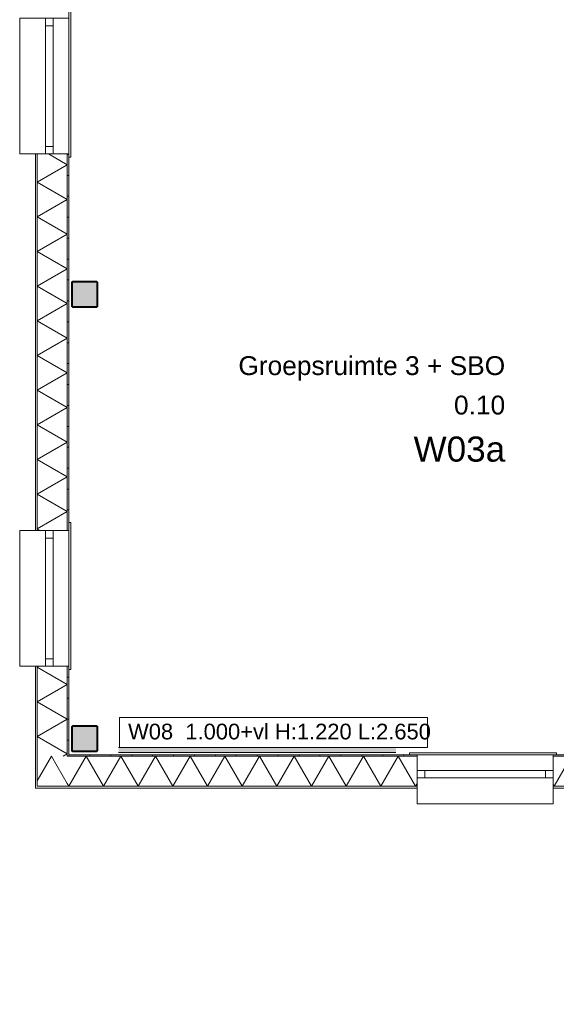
# Model space of a CAD drawing. Header units: millimetres. Extents: x -850 to 154668, y -80343 to 71019.
# Tile 1 of 147: x -470 to 4659, y 14672 to 24090. Entities that reach past the tile are written whole.
import ezdxf
from ezdxf.enums import TextEntityAlignment as Align

# ---------------------------------------------------------------- set-up
doc = ezdxf.new("R2010")
doc.units = ezdxf.units.MM
doc.header["$MEASUREMENT"] = 0
for name, color, linetype in [('Info Wandafwerking aanduiding', 7, 'Continuous'), ('New_21 Buitenwanden', 7, 'Continuous'), ('New_21 Buitenwanden Doorsnede-arcering', 7, 'Continuous'), ('New_21 Buitenwanden Laagscheidingslijnen', 7, 'Continuous'), ('New_21 Buitenwanden Ramen', 7, 'Continuous'), ('New_23 Vloeren', 7, 'Continuous'), ('New_42 Binnenwandafw', 7, 'Continuous'), ('New_42 Binnenwandafw Doorsnede-arcering', 7, 'Continuous'), ('New_Z Ruimtefuncties', 7, 'Continuous'), ('New_Z Ruimtefuncties Zone omranding', 7, 'Continuous'), ('New_Z Ruimtefuncties Zone tekst', 7, 'Continuous'), ('S-COLS-____-OTLN.RVT S', 7, 'Continuous'), ('S-COLS-____-OTLN.RVT S 2D arcering', 7, 'Continuous')]:
    doc.layers.add(name, color=color, linetype=linetype)
doc.styles.add('GENERATED_STYLE_1', font='arial.ttf')
doc.styles.add('GENERATED_STYLE_2', font='arial.ttf')
pattern_1 = [(90, (0, 0), (-200, 0), [])]
pattern_2 = [(1e-14, (0, 0), (0, 200), [])]

# ---------------------------------------------------------------- blocks, each defined once
blk = doc.blocks.new('Slab_1_1', base_point=(0, 17060))
at = {"layer": 'New_23 Vloeren', "color": 7, "linetype": 'Continuous', "lineweight": 0, "flags": 128}
blk.add_lwpolyline([(0, 17060), (25600, 17060), (25600, 17539.8), (30060, 17539.8), (30060, 0), (44257.3, 0), (99110, 0), (99110, 26125), (78570.2, 26125), (78570.2, 30220), (61804.1, 30220), (61804.1, 33195.8), (50070.2, 33195.8), (50070.2, 36555.1), (42600, 36555.1), (42600, 38994.9), (31200.9, 38994.9), (31200.9, 49880), (25600, 49880), (25600, 70460), (0, 70460)], close=True, dxfattribs=at)
blk = doc.blocks.new('*X578')
at = {"layer": 'New_21 Buitenwanden Doorsnede-arcering', "linetype": 'Continuous', "lineweight": 0, "true_color": 0xe9ebeb}
for points in [[(-149.2, 16757.9), (-299.2, 16757.9), (-299.2, 16757.8), (-149.2, 16757.8)], [(150.8, 16757.9), (0.8, 16757.9), (0.8, 16757.8), (150.8, 16757.8)], [(450.8, 16757.9), (300.8, 16757.9), (300.8, 16757.8), (450.8, 16757.8)], [(750.8, 16757.9), (600.8, 16757.9), (600.8, 16757.8), (750.8, 16757.8)], [(1050.8, 16757.9), (900.8, 16757.9), (900.8, 16757.8), (1050.8, 16757.8)], [(1350.8, 16757.9), (1200.8, 16757.9), (1200.8, 16757.8), (1350.8, 16757.8)], [(1650.8, 16757.9), (1500.8, 16757.9), (1500.8, 16757.8), (1650.8, 16757.8)], [(1950.8, 16757.9), (1800.8, 16757.9), (1800.8, 16757.8), (1950.8, 16757.8)], [(2250.8, 16757.9), (2100.8, 16757.9), (2100.8, 16757.8), (2250.8, 16757.8)], [(2550.8, 16757.9), (2400.8, 16757.9), (2400.8, 16757.8), (2550.8, 16757.8)], [(2850.8, 16757.9), (2700.8, 16757.9), (2700.8, 16757.8), (2850.8, 16757.8)], [(3150.8, 16757.9), (3000.8, 16757.9), (3000.8, 16757.8), (3150.8, 16757.8)], [(3300.8, 16757.9), (3300.8, 16757.8), (3329.8, 16757.8), (3329.8, 16757.9)]]:
    blk.add_hatch(color=254, dxfattribs=at).paths.add_polyline_path(points)
blk = doc.blocks.new('*X579')
at = {"layer": 'New_21 Buitenwanden Doorsnede-arcering', "linetype": 'Continuous', "lineweight": 0, "true_color": 0xe9ebeb}
for points in [[(4629.8, 16757.9), (4629.8, 16757.8), (4650.8, 16757.8), (4650.8, 16757.9)], [(4950.8, 16757.9), (4800.8, 16757.9), (4800.8, 16757.8), (4950.8, 16757.8)], [(5250.8, 16757.9), (5100.8, 16757.9), (5100.8, 16757.8), (5250.8, 16757.8)], [(5550.8, 16757.9), (5400.8, 16757.9), (5400.8, 16757.8), (5550.8, 16757.8)]]:
    blk.add_hatch(color=254, dxfattribs=at).paths.add_polyline_path(points)
blk = doc.blocks.new('*X581')
at = {"layer": 'New_21 Buitenwanden Doorsnede-arcering', "linetype": 'Continuous', "lineweight": 0, "true_color": 0xe9ebeb}
for points in [[(0.8, 17044.9), (150.8, 17044.9), (150.8, 17045), (0.8, 17045)], [(300.8, 17044.9), (450.8, 17044.9), (450.8, 17045), (300.8, 17045)], [(600.8, 17044.9), (750.8, 17044.9), (750.8, 17045), (600.8, 17045)], [(900.8, 17044.9), (1050.8, 17044.9), (1050.8, 17045), (900.8, 17045)], [(1200.8, 17044.9), (1350.8, 17044.9), (1350.8, 17045), (1200.8, 17045)], [(1500.8, 17044.9), (1650.8, 17044.9), (1650.8, 17045), (1500.8, 17045)], [(1800.8, 17044.9), (1950.8, 17044.9), (1950.8, 17045), (1800.8, 17045)], [(2100.8, 17044.9), (2250.8, 17044.9), (2250.8, 17045), (2100.8, 17045)], [(2400.8, 17044.9), (2550.8, 17044.9), (2550.8, 17045), (2400.8, 17045)], [(2700.8, 17044.9), (2850.8, 17044.9), (2850.8, 17045), (2700.8, 17045)], [(3000.8, 17044.9), (3150.8, 17044.9), (3150.8, 17045), (3000.8, 17045)], [(3300.8, 17045), (3300.8, 17044.9), (3329.8, 17044.9), (3329.8, 17045)]]:
    blk.add_hatch(color=254, dxfattribs=at).paths.add_polyline_path(points)
blk = doc.blocks.new('*X582')
at = {"layer": 'New_21 Buitenwanden Doorsnede-arcering', "linetype": 'Continuous', "lineweight": 0, "true_color": 0xe9ebeb}
for points in [[(4650.8, 17045), (4629.8, 17045), (4629.8, 17044.9), (4650.8, 17044.9)], [(4800.8, 17044.9), (4950.8, 17044.9), (4950.8, 17045), (4800.8, 17045)], [(5100.8, 17044.9), (5250.8, 17044.9), (5250.8, 17045), (5100.8, 17045)], [(5400.8, 17044.9), (5550.8, 17044.9), (5550.8, 17045), (5400.8, 17045)]]:
    blk.add_hatch(color=254, dxfattribs=at).paths.add_polyline_path(points)
blk = doc.blocks.new('*X583')
at = {"layer": 'New_21 Buitenwanden Doorsnede-arcering', "color": 254, "linetype": 'Continuous', "lineweight": 0, "true_color": 0xe9ebeb}
blk.add_line((-15.1, 16784.1), (-110.6, 16949.4), dxfattribs=at)
blk = doc.blocks.new('*X584')
at = {"layer": 'New_21 Buitenwanden Doorsnede-arcering', "color": 254, "linetype": 'Continuous', "lineweight": 0, "true_color": 0xe9ebeb}
for p, q in [((0, 16757.9), (165.7, 17044.9)), ((331.4, 16757.9), (165.7, 17044.9)), ((331.4, 16757.9), (497.1, 17044.9)), ((662.8, 16757.9), (497.1, 17044.9)), ((662.8, 16757.9), (828.5, 17044.9)), ((994.2, 16757.9), (828.5, 17044.9)), ((994.2, 16757.9), (1159.9, 17044.9)), ((1325.6, 16757.9), (1159.9, 17044.9)), ((1325.6, 16757.9), (1491.3, 17044.9)), ((1657, 16757.9), (1491.3, 17044.9)), ((1657, 16757.9), (1822.7, 17044.9)), ((1988.4, 16757.9), (1822.7, 17044.9)), ((1988.4, 16757.9), (2154.1, 17044.9)), ((2319.8, 16757.9), (2154.1, 17044.9)), ((2319.8, 16757.9), (2485.5, 17044.9)), ((2651.2, 16757.9), (2485.5, 17044.9)), ((2651.2, 16757.9), (2816.9, 17044.9)), ((2982.6, 16757.9), (2816.9, 17044.9)), ((2982.6, 16757.9), (3148.3, 17044.9)), ((3314, 16757.9), (3148.3, 17044.9)), ((0, 16757.9), (-15.1, 16784.1)), ((3314, 16757.9), (3329.8, 16785.3))]:
    blk.add_line(p, q, dxfattribs=at)
blk = doc.blocks.new('*X585')
at = {"layer": 'New_21 Buitenwanden Doorsnede-arcering', "color": 254, "linetype": 'Continuous', "lineweight": 0, "true_color": 0xe9ebeb}
for p, q in [((4639.6, 16757.9), (4805.3, 17044.9)), ((4971, 16757.9), (4805.3, 17044.9)), ((4971, 16757.9), (5136.7, 17044.9)), ((5302.4, 16757.9), (5136.7, 17044.9)), ((5302.4, 16757.9), (5468.1, 17044.9)), ((5554.8, 16894.7), (5468.1, 17044.9)), ((4639.6, 16757.9), (4629.8, 16774.8))]:
    blk.add_line(p, q, dxfattribs=at)
blk = doc.blocks.new('R1 22_7')
at = {"layer": 'New_21 Buitenwanden Ramen', "color": 1, "linetype": 'Continuous', "lineweight": 0}
for p, q in [((-725, 150.2), (-725, 168.2)), ((-725, 168.2), (680, 168.2)), ((-650, 150.2), (-680, 150.2)), ((-650, 150.2), (-680, 150.2)), ((-650, 135.2), (-650, 150.2)), ((-650, 135.2), (-650, 150.2)), ((-650, 0), (-650, 135.1)), ((-650, 0), (-650, 135.1)), ((650, 135.2), (650, 150.2)), ((650, 135.2), (650, 150.2)), ((650, 150.2), (680, 150.2)), ((650, 150.2), (680, 150.2)), ((650, 0), (650, 135.1)), ((650, 0), (650, 135.1)), ((680, 168.2), (680, 150.2)), ((-650, 0), (-577, 0)), ((-650, -72), (-650, 0)), ((-650, -72), (-650, 0)), ((-577, 0), (-577, -72)), ((-577, 0), (577, 0)), ((577, -72), (577, 0)), ((577, 0), (650, 0)), ((650, -72), (650, 0)), ((650, -72), (650, 0)), ((-577, -72), (-650, -72)), ((-650, -152), (-650, -72)), ((577, -72), (-577, -72)), ((650, -72), (577, -72)), ((650, -152), (650, -72)), ((-650, -170), (-650, -320)), ((650, -320), (650, -170)), ((-650, -320), (650, -320))]:
    blk.add_line(p, q, dxfattribs=at)
at = {"layer": 'New_21 Buitenwanden Ramen', "color": 9, "linetype": 'Continuous', "lineweight": 0}
for p, q in [((-650, 150.2), (650, 150.2)), ((-650, 135.1), (-650, 135.2)), ((-650, 135.1), (-650, 135.2)), ((650, 135.1), (650, 135.2)), ((650, 135.1), (650, 135.2)), ((-650, -170), (-650, -152)), ((650, -170), (650, -152))]:
    blk.add_line(p, q, dxfattribs=at)
blk = doc.blocks.new('*X589')
at = {"layer": 'New_21 Buitenwanden Doorsnede-arcering', "color": 254, "linetype": 'Continuous', "lineweight": 0, "true_color": 0xe9ebeb}
for p in [(-302.1, 16808.6), (-110.6, 16949.4)]:
    blk.add_line(p, (-165.7, 17044.9), dxfattribs=at)
blk = doc.blocks.new('Wall_148_1', base_point=(0, 17060))
at = {"layer": 'New_21 Buitenwanden Doorsnede-arcering', "linetype": 'Continuous', "lineweight": 0, "true_color": 0xe9ebeb}
h = blk.add_hatch(dxfattribs=at)
h.set_pattern_fill('930_Lijnen_vert_200_0001', color=254, style=0, pattern_type=2)
h.set_pattern_definition(pattern_1)
h.paths.add_polyline_path([(0, 17060), (-15, 17045), (0, 17045)])
h = blk.add_hatch(dxfattribs=at)
h.set_pattern_fill('930_Lijnen_vert_200_0001', color=254, style=0, pattern_type=2)
h.set_pattern_definition(pattern_1)
h.paths.add_polyline_path([(-15, 17060), (-15, 17045), (0, 17060)])
h = blk.add_hatch(dxfattribs=at)
h.set_pattern_fill('930_Lijnen_vert_200_0001', color=254, style=0, pattern_type=2)
h.set_pattern_definition(pattern_1)
h.paths.add_polyline_path([(3329.8, 17060), (0, 17060), (0, 17045), (3329.8, 17045)])
h = blk.add_hatch(dxfattribs=at)
h.set_pattern_fill('930_Lijnen_vert_200_0001', color=254, style=0, pattern_type=2)
h.set_pattern_definition(pattern_1)
h.paths.add_polyline_path([(5554.8, 17060), (4629.8, 17060), (4629.8, 17045), (5554.8, 17045)])
at = {"layer": 'New_21 Buitenwanden', "color": 8, "linetype": 'Continuous', "lineweight": 0, "true_color": 0x778488}
for p, q in [((3329.8, 17060), (3299.8, 17060)), ((3329.8, 17045), (3329.8, 17060)), ((4629.8, 17060), (4659.8, 17060)), ((4629.8, 17045), (4629.8, 17060)), ((3329.8, 17044.9), (3329.8, 17045)), ((3329.8, 16909.8), (3329.8, 17044.9)), ((4629.8, 17044.9), (4629.8, 17045)), ((4629.8, 16909.8), (4629.8, 17044.9)), ((3329.8, 16837.8), (3329.8, 16909.8)), ((4629.8, 16837.8), (4629.8, 16909.8)), ((3329.8, 16757.8), (3329.8, 16837.8)), ((4629.8, 16757.8), (4629.8, 16837.8)), ((3329.8, 16739.8), (3329.8, 16757.8)), ((4629.8, 16739.8), (4629.8, 16757.8))]:
    blk.add_line(p, q, dxfattribs=at)
at = {"layer": 'New_21 Buitenwanden', "color": 8, "linetype": 'Continuous', "lineweight": 0, "true_color": 0x778488, "flags": 128}
for points in [[(3329.8, 17060), (0, 17060)], [(5554.8, 17060), (4629.8, 17060)], [(-320.2, 16739.8), (-320.2, 16757.8)], [(-320.2, 16739.8), (3329.8, 16739.8)], [(4629.8, 16739.8), (5554.8, 16739.8)]]:
    blk.add_lwpolyline(points, dxfattribs=at)
at = {"layer": 'New_21 Buitenwanden Laagscheidingslijnen', "color": 8, "linetype": 'Continuous', "lineweight": 0, "true_color": 0x778488}
for p, q in [((-15, 17060), (-15, 17045)), ((-302.1, 17044.9), (-302.1, 16757.9)), ((-15.1, 17045), (-15.1, 17044.9)), ((3329.8, 17044.9), (-15.1, 17044.9)), ((3329.8, 17045), (-15, 17045)), ((5554.8, 17045), (4629.8, 17045)), ((5554.8, 17044.9), (4629.8, 17044.9)), ((-302.2, 16757.9), (-302.2, 16757.8)), ((-302.2, 16757.8), (-302.1, 16757.8)), ((-302.1, 16757.9), (-15.1, 16757.9)), ((-302.1, 16757.8), (3329.8, 16757.8)), ((-15.1, 16757.9), (3329.8, 16757.9)), ((4629.8, 16757.9), (5554.8, 16757.9)), ((4629.8, 16757.8), (5554.8, 16757.8))]:
    blk.add_line(p, q, dxfattribs=at)
at = {"layer": 'New_21 Buitenwanden', "color": 8, "lineweight": 0, "true_color": 0x778488}
for name in ['*X589', '*X584', '*X581', '*X582', '*X585', '*X583', '*X578', '*X579']:
    blk.add_blockref(name, (0, 0), dxfattribs=at)
at = {"layer": 'New_21 Buitenwanden Ramen', "color": 1, "linetype": 'Continuous', "lineweight": 0, "zscale": 1000}
blk.add_blockref('R1 22_7', (3979.8, 16909.8), dxfattribs=at)
blk = doc.blocks.new('*X1263')
at = {"layer": 'New_21 Buitenwanden Doorsnede-arcering', "linetype": 'Continuous', "lineweight": 0, "true_color": 0xe9ebeb}
for points in [[(-302.2, 22650), (-302.1, 22650), (-302.1, 22800), (-302.2, 22800)], [(-302.2, 22350), (-302.1, 22350), (-302.1, 22500), (-302.2, 22500)], [(-302.2, 22050), (-302.1, 22050), (-302.1, 22200), (-302.2, 22200)], [(-302.2, 21750), (-302.1, 21750), (-302.1, 21900), (-302.2, 21900)], [(-302.2, 21450), (-302.1, 21450), (-302.1, 21600), (-302.2, 21600)], [(-302.2, 21150), (-302.1, 21150), (-302.1, 21300), (-302.2, 21300)], [(-302.2, 20850), (-302.1, 20850), (-302.1, 21000), (-302.2, 21000)], [(-302.2, 20550), (-302.1, 20550), (-302.1, 20700), (-302.2, 20700)], [(-302.2, 20250), (-302.1, 20250), (-302.1, 20400), (-302.2, 20400)], [(-302.2, 19950), (-302.1, 19950), (-302.1, 20100), (-302.2, 20100)], [(-302.2, 19650), (-302.1, 19650), (-302.1, 19800), (-302.2, 19800)], [(-302.2, 19350), (-302.1, 19350), (-302.1, 19500), (-302.2, 19500)]]:
    blk.add_hatch(color=254, dxfattribs=at).paths.add_polyline_path(points)
blk = doc.blocks.new('*X1264')
at = {"layer": 'New_21 Buitenwanden Doorsnede-arcering', "linetype": 'Continuous', "lineweight": 0, "true_color": 0xe9ebeb}
for points in [[(-302.2, 17850), (-302.1, 17850), (-302.1, 17905), (-302.2, 17905)], [(-302.2, 17550), (-302.1, 17550), (-302.1, 17700), (-302.2, 17700)], [(-302.2, 17250), (-302.1, 17250), (-302.1, 17400), (-302.2, 17400)], [(-302.2, 16950), (-302.1, 16950), (-302.1, 17100), (-302.2, 17100)], [(-302.2, 16757.9), (-302.1, 16757.9), (-302.1, 16800), (-302.2, 16800)]]:
    blk.add_hatch(color=254, dxfattribs=at).paths.add_polyline_path(points)
blk = doc.blocks.new('*X1266')
at = {"layer": 'New_21 Buitenwanden Doorsnede-arcering', "linetype": 'Continuous', "lineweight": 0, "true_color": 0xe9ebeb}
for points in [[(-15.1, 17850), (-15, 17850), (-15, 17905), (-15.1, 17905)], [(-15.1, 17550), (-15, 17550), (-15, 17700), (-15.1, 17700)], [(-15.1, 17250), (-15, 17250), (-15, 17400), (-15.1, 17400)], [(-15.1, 17045), (-15, 17045), (-15, 17100), (-15.1, 17100)]]:
    blk.add_hatch(color=254, dxfattribs=at).paths.add_polyline_path(points)
blk = doc.blocks.new('*X1267')
at = {"layer": 'New_21 Buitenwanden Doorsnede-arcering', "linetype": 'Continuous', "lineweight": 0, "true_color": 0xe9ebeb}
for points in [[(-15.1, 22650), (-15, 22650), (-15, 22800), (-15.1, 22800)], [(-15.1, 22350), (-15, 22350), (-15, 22500), (-15.1, 22500)], [(-15.1, 22050), (-15, 22050), (-15, 22200), (-15.1, 22200)], [(-15.1, 21750), (-15, 21750), (-15, 21900), (-15.1, 21900)], [(-15.1, 21450), (-15, 21450), (-15, 21600), (-15.1, 21600)], [(-15.1, 21150), (-15, 21150), (-15, 21300), (-15.1, 21300)], [(-15.1, 20850), (-15, 20850), (-15, 21000), (-15.1, 21000)], [(-15.1, 20550), (-15, 20550), (-15, 20700), (-15.1, 20700)], [(-15.1, 20250), (-15, 20250), (-15, 20400), (-15.1, 20400)], [(-15.1, 19950), (-15, 19950), (-15, 20100), (-15.1, 20100)], [(-15.1, 19650), (-15, 19650), (-15, 19800), (-15.1, 19800)], [(-15.1, 19350), (-15, 19350), (-15, 19500), (-15.1, 19500)]]:
    blk.add_hatch(color=254, dxfattribs=at).paths.add_polyline_path(points)
blk = doc.blocks.new('*X1276')
at = {"layer": 'New_21 Buitenwanden Doorsnede-arcering', "color": 254, "linetype": 'Continuous', "lineweight": 0, "true_color": 0xe9ebeb}
for p, q in [((-195.5, 22805), (-15.1, 22700.8)), ((-302.1, 22535.1), (-15.1, 22700.8)), ((-302.1, 22535.1), (-15.1, 22369.4)), ((-302.1, 22203.7), (-15.1, 22369.4)), ((-302.1, 22203.7), (-15.1, 22038)), ((-302.1, 21872.3), (-15.1, 22038)), ((-302.1, 21872.3), (-15.1, 21706.6)), ((-302.1, 21540.9), (-15.1, 21706.6)), ((-302.1, 21540.9), (-15.1, 21375.2)), ((-302.1, 21209.5), (-15.1, 21375.2)), ((-302.1, 21209.5), (-15.1, 21043.8)), ((-302.1, 20878.1), (-15.1, 21043.8)), ((-302.1, 20878.1), (-15.1, 20712.4)), ((-302.1, 20546.7), (-15.1, 20712.4)), ((-302.1, 20546.7), (-15.1, 20381)), ((-302.1, 20215.3), (-15.1, 20381)), ((-302.1, 20215.3), (-15.1, 20049.6)), ((-302.1, 19883.9), (-15.1, 20049.6)), ((-302.1, 19883.9), (-15.1, 19718.2)), ((-302.1, 19552.5), (-15.1, 19718.2)), ((-302.1, 19552.5), (-15.1, 19386.8)), ((-302.1, 19221.1), (-15.1, 19386.8)), ((-302.1, 19221.1), (-274.1, 19205))]:
    blk.add_line(p, q, dxfattribs=at)
blk = doc.blocks.new('*X1277')
at = {"layer": 'New_21 Buitenwanden Doorsnede-arcering', "color": 254, "linetype": 'Continuous', "lineweight": 0, "true_color": 0xe9ebeb}
for p, q in [((-302.1, 17895.5), (-285.7, 17905)), ((-302.1, 17895.5), (-15.1, 17729.8)), ((-302.1, 17564.1), (-15.1, 17729.8)), ((-302.1, 17564.1), (-15.1, 17398.5)), ((-302.1, 17232.8), (-15.1, 17398.5)), ((-302.1, 17232.8), (-15.1, 17067.1)), ((-53.5, 17044.9), (-15.1, 17067.1))]:
    blk.add_line(p, q, dxfattribs=at)
blk = doc.blocks.new('Wall_211_1', base_point=(0, 39380))
at = {"layer": 'New_21 Buitenwanden Doorsnede-arcering', "linetype": 'Continuous', "lineweight": 0, "true_color": 0xe9ebeb}
h = blk.add_hatch(dxfattribs=at)
h.set_pattern_fill('930_Lijnen_vert_200_0001', color=254, style=0, pattern_type=2)
h.set_pattern_definition(pattern_2)
h.paths.add_polyline_path([(-15, 19205), (0, 19205), (0, 22805), (-15, 22805)])
h = blk.add_hatch(dxfattribs=at)
h.set_pattern_fill('930_Lijnen_vert_200_0001', color=254, style=0, pattern_type=2)
h.set_pattern_definition(pattern_2)
h.paths.add_polyline_path([(0, 17905), (-15, 17905), (-15, 17060), (0, 17060)])
at = {"layer": 'New_21 Buitenwanden', "color": 8, "linetype": 'Continuous', "lineweight": 0, "true_color": 0x778488}
for p, q in [((-320.2, 22805), (-302.2, 22805)), ((-302.2, 22805), (-222.2, 22805)), ((-222.2, 22805), (-150.2, 22805)), ((-150.2, 22805), (-15.1, 22805)), ((-15.1, 22805), (-15, 22805)), ((-15, 22805), (0, 22805)), ((0, 22805), (0, 22775)), ((0, 19205), (0, 19235)), ((-320.2, 19205), (-302.2, 19205)), ((-302.2, 19205), (-222.2, 19205)), ((-222.2, 19205), (-150.2, 19205)), ((-150.2, 19205), (-15.1, 19205)), ((-15.1, 19205), (-15, 19205)), ((-15, 19205), (0, 19205)), ((-320.2, 17905), (-302.2, 17905)), ((-302.2, 17905), (-222.2, 17905)), ((-222.2, 17905), (-150.2, 17905)), ((-150.2, 17905), (-15.1, 17905)), ((-15.1, 17905), (-15, 17905)), ((-15, 17905), (0, 17905)), ((0, 17905), (0, 17875))]:
    blk.add_line(p, q, dxfattribs=at)
at = {"layer": 'New_21 Buitenwanden', "color": 8, "linetype": 'Continuous', "lineweight": 0, "true_color": 0x778488, "flags": 128}
for points in [[(-320.2, 22805), (-320.2, 19205)], [(0, 19205), (0, 22805)], [(-320.2, 17905), (-320.2, 16757.8)], [(0, 17060), (0, 17905)]]:
    blk.add_lwpolyline(points, dxfattribs=at)
at = {"layer": 'New_21 Buitenwanden Laagscheidingslijnen', "color": 8, "linetype": 'Continuous', "lineweight": 0, "true_color": 0x778488}
for p, q in [((-302.2, 22805), (-302.2, 19205)), ((-302.1, 22805), (-302.1, 19205)), ((-15.1, 19205), (-15.1, 22805)), ((-15, 19205), (-15, 22805)), ((-302.2, 17905), (-302.2, 16757.9)), ((-302.1, 17905), (-302.1, 17044.9)), ((-15.1, 17045), (-15.1, 17905)), ((-15, 17060), (-15, 17905)), ((-15, 17060), (-15, 17045)), ((-302.1, 17044.9), (-302.1, 16757.9)), ((-15.1, 17045), (-15.1, 17044.9)), ((-302.2, 16757.9), (-302.2, 16757.8))]:
    blk.add_line(p, q, dxfattribs=at)
at = {"layer": 'New_21 Buitenwanden', "color": 8, "lineweight": 0, "true_color": 0x778488}
for name in ['*X1263', '*X1276', '*X1267', '*X1264', '*X1277', '*X1266']:
    blk.add_blockref(name, (0, 0), dxfattribs=at)
at = {"layer": 'New_21 Buitenwanden Ramen', "color": 1, "linetype": 'Continuous', "lineweight": 0, "zscale": 1000, "rotation": 270}
for p in [(-150.2, 23455), (-150.2, 18555)]:
    blk.add_blockref('R1 22_7', p, dxfattribs=at)
blk = doc.blocks.new('Wall_386_1', base_point=(475.5, 17060))
at = {"layer": 'New_42 Binnenwandafw Doorsnede-arcering', "linetype": 'Continuous', "lineweight": 0, "true_color": 0x934451}
blk.add_hatch(color=15, dxfattribs=at).paths.add_polyline_path([(475.5, 17080), (3125.8, 17080), (3125.8, 17130), (475.5, 17130)])
at = {"layer": 'New_42 Binnenwandafw', "color": 15, "linetype": 'Continuous', "lineweight": 0, "true_color": 0x934451, "flags": 128}
for points in [[(3125.8, 17130), (475.5, 17130)], [(475.5, 17080), (3125.8, 17080)]]:
    blk.add_lwpolyline(points, dxfattribs=at)
blk = doc.blocks.new('Column 1[1]_1', base_point=(0.5, 3))
at = {"layer": 'S-COLS-____-OTLN.RVT S 2D arcering', "linetype": 'Continuous', "lineweight": 0, "true_color": 0x778488}
h = blk.add_hatch(color=8, dxfattribs=at)
h.paths.add_polyline_path([(25.5, 17101), (26.5, 17096), (29.3, 17091.8), (33.5, 17088.9), (38.5, 17088), (262.5, 17088), (267.5, 17088.9), (271.7, 17091.8), (274.5, 17096), (275.5, 17101), (275.5, 17325), (274.5, 17329.9), (271.7, 17334.1), (267.5, 17337), (262.5, 17338), (38.5, 17338), (33.5, 17337), (29.3, 17334.1), (26.5, 17329.9), (25.5, 17325)])
h.paths.add_polyline_path([(262.5, 17096), (38.5, 17096), (36.6, 17096.3), (35, 17097.4), (33.9, 17099), (33.5, 17101), (33.5, 17325), (33.9, 17326.9), (35, 17328.5), (36.6, 17329.6), (38.5, 17330), (262.5, 17330), (264.4, 17329.6), (266.1, 17328.5), (267.1, 17326.9), (267.5, 17325), (267.5, 17101), (267.1, 17099), (266.1, 17097.4), (264.4, 17096.3)], flags=0)
blk.add_hatch(color=8, dxfattribs=at).paths.add_polyline_path([(262.5, 17330), (38.5, 17330), (36.6, 17329.6), (35, 17328.5), (33.9, 17326.9), (33.5, 17325), (33.5, 17101), (33.9, 17099), (35, 17097.4), (36.6, 17096.3), (38.5, 17096), (262.5, 17096), (264.4, 17096.3), (266.1, 17097.4), (267.1, 17099), (267.5, 17101), (267.5, 17325), (267.1, 17326.9), (266.1, 17328.5), (264.4, 17329.6)])
at = {"layer": 'S-COLS-____-OTLN.RVT S', "color": 1, "linetype": 'Continuous', "lineweight": 0}
for p, q in [((26.5, 17329.9), (25.5, 17325)), ((29.3, 17334.1), (26.5, 17329.9)), ((33.5, 17337), (29.3, 17334.1)), ((38.5, 17338), (33.5, 17337)), ((33.9, 17326.9), (35, 17328.5)), ((35, 17328.5), (36.6, 17329.6)), ((36.6, 17329.6), (38.5, 17330)), ((262.5, 17338), (38.5, 17338)), ((38.5, 17330), (262.5, 17330)), ((267.5, 17337), (262.5, 17338)), ((262.5, 17330), (264.4, 17329.6)), ((264.4, 17329.6), (266.1, 17328.5)), ((266.1, 17328.5), (267.1, 17326.9)), ((271.7, 17334.1), (267.5, 17337)), ((274.5, 17329.9), (271.7, 17334.1)), ((275.5, 17325), (274.5, 17329.9)), ((25.5, 17325), (25.5, 17101)), ((33.5, 17325), (33.9, 17326.9)), ((33.5, 17101), (33.5, 17325)), ((267.1, 17326.9), (267.5, 17325)), ((267.5, 17325), (267.5, 17101)), ((275.5, 17101), (275.5, 17325)), ((25.5, 17101), (26.5, 17096)), ((26.5, 17096), (29.3, 17091.8)), ((29.3, 17091.8), (33.5, 17088.9)), ((33.9, 17099), (33.5, 17101)), ((33.5, 17088.9), (38.5, 17088)), ((35, 17097.4), (33.9, 17099)), ((36.6, 17096.3), (35, 17097.4)), ((38.5, 17096), (36.6, 17096.3)), ((262.5, 17096), (38.5, 17096)), ((38.5, 17088), (262.5, 17088)), ((264.4, 17096.3), (262.5, 17096)), ((262.5, 17088), (267.5, 17088.9)), ((266.1, 17097.4), (264.4, 17096.3)), ((267.1, 17099), (266.1, 17097.4)), ((267.5, 17101), (267.1, 17099)), ((267.5, 17088.9), (271.7, 17091.8)), ((271.7, 17091.8), (274.5, 17096)), ((274.5, 17096), (275.5, 17101))]:
    blk.add_line(p, q, dxfattribs=at)
blk = doc.blocks.new('Column 2[2]_1', base_point=(0.5, 3))
at = {"layer": 'S-COLS-____-OTLN.RVT S 2D arcering', "linetype": 'Continuous', "lineweight": 0, "true_color": 0x778488}
h = blk.add_hatch(color=8, dxfattribs=at)
h.paths.add_polyline_path([(25.5, 21351), (26.5, 21346), (29.3, 21341.8), (33.5, 21338.9), (38.5, 21338), (262.5, 21338), (267.5, 21338.9), (271.7, 21341.8), (274.5, 21346), (275.5, 21351), (275.5, 21575), (274.5, 21579.9), (271.7, 21584.1), (267.5, 21587), (262.5, 21588), (38.5, 21588), (33.5, 21587), (29.3, 21584.1), (26.5, 21579.9), (25.5, 21575)])
h.paths.add_polyline_path([(262.5, 21346), (38.5, 21346), (36.6, 21346.3), (35, 21347.4), (33.9, 21349), (33.5, 21351), (33.5, 21575), (33.9, 21576.9), (35, 21578.5), (36.6, 21579.6), (38.5, 21580), (262.5, 21580), (264.4, 21579.6), (266.1, 21578.5), (267.1, 21576.9), (267.5, 21575), (267.5, 21351), (267.1, 21349), (266.1, 21347.4), (264.4, 21346.3)], flags=0)
blk.add_hatch(color=8, dxfattribs=at).paths.add_polyline_path([(262.5, 21580), (38.5, 21580), (36.6, 21579.6), (35, 21578.5), (33.9, 21576.9), (33.5, 21575), (33.5, 21351), (33.9, 21349), (35, 21347.4), (36.6, 21346.3), (38.5, 21346), (262.5, 21346), (264.4, 21346.3), (266.1, 21347.4), (267.1, 21349), (267.5, 21351), (267.5, 21575), (267.1, 21576.9), (266.1, 21578.5), (264.4, 21579.6)])
at = {"layer": 'S-COLS-____-OTLN.RVT S', "color": 1, "linetype": 'Continuous', "lineweight": 0}
for p, q in [((26.5, 21579.9), (25.5, 21575)), ((25.5, 21575), (25.5, 21351)), ((29.3, 21584.1), (26.5, 21579.9)), ((33.5, 21587), (29.3, 21584.1)), ((38.5, 21588), (33.5, 21587)), ((33.5, 21575), (33.9, 21576.9)), ((33.5, 21351), (33.5, 21575)), ((33.9, 21576.9), (35, 21578.5)), ((35, 21578.5), (36.6, 21579.6)), ((36.6, 21579.6), (38.5, 21580)), ((262.5, 21588), (38.5, 21588)), ((38.5, 21580), (262.5, 21580)), ((267.5, 21587), (262.5, 21588)), ((262.5, 21580), (264.4, 21579.6)), ((264.4, 21579.6), (266.1, 21578.5)), ((266.1, 21578.5), (267.1, 21576.9)), ((267.1, 21576.9), (267.5, 21575)), ((271.7, 21584.1), (267.5, 21587)), ((267.5, 21575), (267.5, 21351)), ((274.5, 21579.9), (271.7, 21584.1)), ((275.5, 21575), (274.5, 21579.9)), ((275.5, 21351), (275.5, 21575)), ((25.5, 21351), (26.5, 21346)), ((26.5, 21346), (29.3, 21341.8)), ((29.3, 21341.8), (33.5, 21338.9)), ((33.9, 21349), (33.5, 21351)), ((33.5, 21338.9), (38.5, 21338)), ((35, 21347.4), (33.9, 21349)), ((36.6, 21346.3), (35, 21347.4)), ((38.5, 21346), (36.6, 21346.3)), ((262.5, 21346), (38.5, 21346)), ((38.5, 21338), (262.5, 21338)), ((264.4, 21346.3), (262.5, 21346)), ((262.5, 21338), (267.5, 21338.9)), ((266.1, 21347.4), (264.4, 21346.3)), ((267.1, 21349), (266.1, 21347.4)), ((267.5, 21351), (267.1, 21349)), ((267.5, 21338.9), (271.7, 21341.8)), ((271.7, 21341.8), (274.5, 21346)), ((274.5, 21346), (275.5, 21351))]:
    blk.add_line(p, q, dxfattribs=at)
blk = doc.blocks.new('Groepsruimte 3 + SBO_0.10_55_1', base_point=(2918.6, 20346.2))
at = {"layer": 'New_Z Ruimtefuncties Zone tekst', "color": 2, "lineweight": 0}
for tag, height, style, p in [('DUMMY_938', 180, 'GENERATED_STYLE_1', (4170.2, 20911.9)), ('ROOM_NAME', 180, 'GENERATED_STYLE_1', (4170.2, 20870.8)), ('DUMMY_939', 180, 'GENERATED_STYLE_1', (4170.2, 20534.8)), ('ROOM_NUMBER', 180, 'GENERATED_STYLE_1', (4170.2, 20493.7)), ('stWallCovering', 240, 'GENERATED_STYLE_2', (4170.2, 20102.8))]:
    blk.add_attdef(tag, text='', height=height, dxfattribs=dict(at, style=style)).set_placement(p, align=Align.TOP_RIGHT)
at = {"layer": 'New_Z Ruimtefuncties Zone tekst', "color": 2, "lineweight": 0, "style": 'GENERATED_STYLE_2'}
blk.add_attdef('DUMMY_940', text='', height=240, dxfattribs=at).set_placement((1667.1, 20157.7), align=Align.TOP_LEFT)

msp = doc.modelspace()

# ---------------------------------------------------------------- linework, layer by layer
at = {"layer": 'Info Wandafwerking aanduiding', "color": 9, "linetype": 'Continuous', "lineweight": 0, "flags": 128}
msp.add_lwpolyline([(482.6, 17415.7), (3427.7, 17415.7), (3427.7, 17130), (482.6, 17130)], close=True, dxfattribs=at)
at = {"layer": 'New_Z Ruimtefuncties Zone omranding', "color": 231, "linetype": 'Continuous', "lineweight": 0, "true_color": 0xf9acba, "flags": 128}
msp.add_lwpolyline([(0, 17060), (275, 17060), (5500, 17060), (5500, 21500), (6100, 21500), (6100, 26210), (0, 26210), (0, 21335)], close=True, dxfattribs=at)

# ---------------------------------------------------------------- block references
at = {"layer": 'New_21 Buitenwanden', "color": 8, "lineweight": 0, "true_color": 0x778488}
for name, p in [('Wall_211_1', (0, 39380)), ('Wall_148_1', (0, 17060))]:
    msp.add_blockref(name, p, dxfattribs=at)
at = {"layer": 'New_23 Vloeren', "color": 7, "linetype": 'Continuous', "lineweight": 0}
msp.add_blockref('Slab_1_1', (0, 17060), dxfattribs=at)
at = {"layer": 'New_42 Binnenwandafw', "color": 15, "lineweight": 0, "true_color": 0x934451}
msp.add_blockref('Wall_386_1', (475.5, 17060), dxfattribs=at)
at = {"layer": 'New_Z Ruimtefuncties', "color": 2, "linetype": 'Continuous', "lineweight": 0}
msp.add_blockref('Groepsruimte 3 + SBO_0.10_55_1', (2918.6, 20346.2), dxfattribs=at).add_auto_attribs({'ROOM_NAME': 'Groepsruimte 3 + SBO', 'ROOM_NUMBER': '0.10', 'stWallCovering': 'W03a'})
at = {"layer": 'S-COLS-____-OTLN.RVT S', "color": 1, "linetype": 'Continuous', "lineweight": 0}
for name in ['Column 2[2]_1', 'Column 1[1]_1']:
    msp.add_blockref(name, (0.5, 3), dxfattribs=at)

# ---------------------------------------------------------------- texts
at = {"layer": 'Info Wandafwerking aanduiding', "color": 2, "linetype": 'Continuous', "lineweight": 0, "insert": (507.6, 17204), "char_height": 150, "attachment_point": 7, "style": 'GENERATED_STYLE_1'}
msp.add_mtext('\\A1;{\\pql;\\fArial|b0|i0|c0|p38; W08 \\fArial|b0|i0|c0|p38; \\fArial|b0|i0|c0|p38;1.000\\fArial|b0|i0|c0|p38;+vl H:\\fArial|b0|i0|c0|p38;1.220\\fArial|b0|i0|c0|p38; L:\\fArial|b0|i0|c0|p38;2.650}', dxfattribs=at)

doc.saveas('drawing.dxf')
